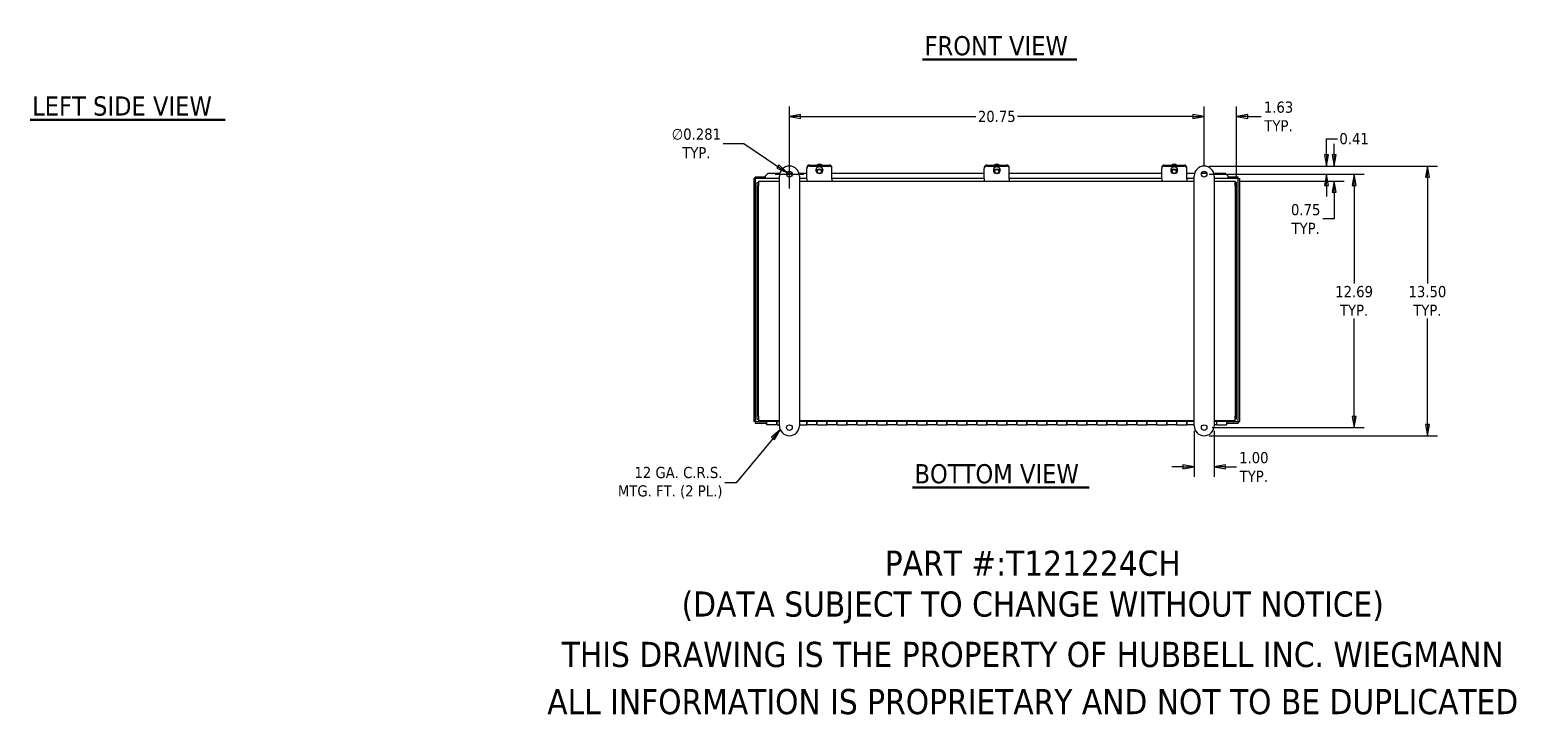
# Model space of a CAD drawing. Header units: inches. Extents: x 11 to 128, y 2 to 82.
# Tile 1 of 5: x 13 to 88, y 2 to 37. Entities that reach past the tile are written whole.
import ezdxf

# ---------------------------------------------------------------- set-up
doc = ezdxf.new("R2010")
doc.units = ezdxf.units.IN
doc.header["$LTSCALE"] = 8
doc.header["$MEASUREMENT"] = 0
doc.layers.get('0').update_dxf_attribs({"lineweight": 0})
for name, color, linetype, lineweight in [('Dimension (ANSI)', 7, 'Continuous', 5), ('Symbol (ANSI)', 7, 'Continuous', 5), ('Visible (ANSI)', 7, 'Continuous', 5)]:
    doc.layers.add(name, color=color, linetype=linetype, lineweight=lineweight)
doc.styles.add('Note Text (ANSI)', font='tahoma.ttf')
doc.styles.add('ROMANS', font='tahoma.ttf')
doc.styles.add('Text Style168', font='tahoma.ttf')
doc.dimstyles.new('Default (ANSI)', dxfattribs={"dimscale": 8, "dimtxt": 0.07, "dimasz": 0.07, "dimexe": 0.0625, "dimexo": 0.0315, "dimgap": 0.0155, "dimtad": 0, "dimtih": 1, "dimtoh": 1, "dimrnd": 1e-08, "dimzin": 0, "dimdsep": 46, "dimtxsty": 'ROMANS', "dimblk": 'Filled-1', "dimcen": 0.09, "dimdle": 0.197, "dimclrd": 256, "dimclre": 256, "dimclrt": 256, "dimadec": 0, "dimazin": 0, "dimtfac": 1.142857, "dimtofl": 0, "dimtmove": 0, "dimatfit": 3, "dimldrblk": 'Filled-1', "dimfxl": 1, "dimtolj": 1, "dimtzin": 0, "dimlwd": -1, "dimlwe": -1, "dimarcsym": 0})
doc.dimstyles.new('Default (ANSI)$7', dxfattribs={"dimscale": 8, "dimtxt": 0.07, "dimasz": 0.07, "dimexe": 0.0625, "dimexo": 0.0315, "dimgap": 0.0155, "dimtad": 0, "dimtih": 1, "dimtoh": 1, "dimrnd": 1e-08, "dimzin": 0, "dimdsep": 46, "dimtxsty": 'ROMANS', "dimblk": 'Filled-1', "dimcen": 0.09, "dimdle": 0.197, "dimclrd": 256, "dimclre": 256, "dimclrt": 256, "dimadec": 0, "dimazin": 0, "dimtfac": 1.142857, "dimtofl": 0, "dimtmove": 0, "dimatfit": 3, "dimldrblk": 'Filled-1', "dimfxl": 1, "dimtolj": 1, "dimtzin": 0, "dimlwd": -1, "dimlwe": -1, "dimarcsym": 0})

# ---------------------------------------------------------------- blocks, each defined once
blk = doc.blocks.new('Filled-1')
at = {"color": 0}
for p, q in [((0, 0), (-1, 0.18)), ((-1, 0.18), (-1, -0.18)), ((-1, 0), (0, 0)), ((-1, -0.18), (0, 0))]:
    blk.add_line(p, q, dxfattribs=at)
at = {"color": 0, "flags": 128}
blk.add_lwpolyline([(-1, -0.18), (0, 0), (-1, 0.18), (-1, -0.18)], dxfattribs=at)
at = {"color": 0}
blk.add_solid([(-1, -0.18), (0, 0), (-1, 0.18), (-1, -0.18)], dxfattribs=at)
blk = doc.blocks.new('*D18')
at = {"layer": 'Defpoints', "color": 0, "transparency": 16777216}
for p in [(50.702, 29.645), (50.935, 29.488)]:
    blk.add_point(p, dxfattribs=at)
at = {"layer": 'Dimension (ANSI)', "transparency": 16777216}
for p, q in [((47.502, 31.107), (48.538, 31.107)), ((48.538, 31.107), (50.238, 29.958)), ((50.818, 28.846), (50.818, 30.286)), ((50.098, 29.566), (51.538, 29.566))]:
    blk.add_line(p, q, dxfattribs=at)
at = {"layer": 'Dimension (ANSI)', "transparency": 16777216, "xscale": 0.5600000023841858, "yscale": 0.5600000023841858, "zscale": 0.5600000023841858, "rotation": 325.9582419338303}
blk.add_blockref('Filled-1', (50.702, 29.645), dxfattribs=at)
at = {"layer": 'Dimension (ANSI)', "transparency": 16777216, "insert": (46.163, 31.107), "char_height": 0.56, "attachment_point": 5, "style": 'ROMANS'}
blk.add_mtext('\\A1;∅0.281\\PTYP.', dxfattribs=at)
blk = doc.blocks.new('*D21')
at = {"layer": 'Defpoints', "color": 0, "transparency": 16777216}
for p in [(71.568, 32.456), (71.568, 29.707), (73.193, 29.149)]:
    blk.add_point(p, dxfattribs=at)
at = {"layer": 'Dimension (ANSI)', "transparency": 16777216}
for p, q in [((71.008, 32.456), (70.448, 32.456)), ((71.568, 29.959), (71.568, 32.956)), ((73.193, 29.401), (73.193, 32.956)), ((73.753, 32.456), (74.425, 32.456))]:
    blk.add_line(p, q, dxfattribs=at)
at = {"layer": 'Dimension (ANSI)', "transparency": 16777216, "xscale": 0.5600000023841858, "yscale": 0.5600000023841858, "zscale": 0.5600000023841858}
blk.add_blockref('Filled-1', (71.568, 32.456), dxfattribs=at)
at = {"layer": 'Dimension (ANSI)', "transparency": 16777216, "xscale": 0.5600000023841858, "yscale": 0.5600000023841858, "zscale": 0.5600000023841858, "rotation": 180}
blk.add_blockref('Filled-1', (73.193, 32.456), dxfattribs=at)
at = {"layer": 'Dimension (ANSI)', "transparency": 16777216, "insert": (75.289, 32.456), "char_height": 0.56, "attachment_point": 5, "style": 'ROMANS'}
blk.add_mtext('\\A1;1.63\\PTYP.', dxfattribs=at)
blk = doc.blocks.new('*D22')
at = {"layer": 'Defpoints', "color": 0, "transparency": 16777216}
for p in [(50.818, 32.456), (50.818, 29.566), (71.568, 29.973)]:
    blk.add_point(p, dxfattribs=at)
at = {"layer": 'Dimension (ANSI)', "transparency": 16777216}
for p, q in [((50.818, 29.818), (50.818, 32.956)), ((51.378, 32.456), (60.152, 32.456)), ((71.008, 32.456), (62.234, 32.456)), ((71.568, 30.225), (71.568, 32.956))]:
    blk.add_line(p, q, dxfattribs=at)
at = {"layer": 'Dimension (ANSI)', "transparency": 16777216, "xscale": 0.5600000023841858, "yscale": 0.5600000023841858, "zscale": 0.5600000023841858, "rotation": 180}
blk.add_blockref('Filled-1', (50.818, 32.456), dxfattribs=at)
at = {"layer": 'Dimension (ANSI)', "transparency": 16777216, "xscale": 0.5600000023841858, "yscale": 0.5600000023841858, "zscale": 0.5600000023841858}
blk.add_blockref('Filled-1', (71.568, 32.456), dxfattribs=at)
at = {"layer": 'Dimension (ANSI)', "transparency": 16777216, "insert": (61.193, 32.456), "char_height": 0.56, "attachment_point": 5, "style": 'ROMANS'}
blk.add_mtext('\\A1;20.75', dxfattribs=at)
blk = doc.blocks.new('*D23')
at = {"layer": 'Defpoints', "color": 0, "transparency": 16777216}
for p in [(71.568, 29.973), (71.568, 16.472), (82.737, 16.472)]:
    blk.add_point(p, dxfattribs=at)
at = {"layer": 'Dimension (ANSI)', "transparency": 16777216}
for p, q in [((71.82, 29.973), (83.237, 29.973)), ((82.737, 29.413), (82.737, 24.099)), ((82.737, 17.032), (82.737, 22.346)), ((71.82, 16.472), (83.237, 16.472))]:
    blk.add_line(p, q, dxfattribs=at)
at = {"layer": 'Dimension (ANSI)', "transparency": 16777216, "xscale": 0.5600000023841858, "yscale": 0.5600000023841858, "zscale": 0.5600000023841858}
for p, rotation in [((82.737, 29.973), 90), ((82.737, 16.472), 270)]:
    blk.add_blockref('Filled-1', p, dxfattribs=dict(at, rotation=rotation))
at = {"layer": 'Dimension (ANSI)', "transparency": 16777216, "insert": (82.737, 23.223), "char_height": 0.56, "attachment_point": 5, "style": 'ROMANS'}
blk.add_mtext('\\A1;13.50\\PTYP.', dxfattribs=at)
blk = doc.blocks.new('*D24')
at = {"layer": 'Defpoints', "color": 0, "transparency": 16777216}
for p in [(71.709, 29.566), (71.709, 16.879), (79.069, 16.879)]:
    blk.add_point(p, dxfattribs=at)
at = {"layer": 'Dimension (ANSI)', "transparency": 16777216}
for p, q in [((71.961, 29.566), (79.569, 29.566)), ((79.069, 29.006), (79.069, 24.099)), ((79.069, 17.439), (79.069, 22.346)), ((71.961, 16.879), (79.569, 16.879))]:
    blk.add_line(p, q, dxfattribs=at)
at = {"layer": 'Dimension (ANSI)', "transparency": 16777216, "xscale": 0.5600000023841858, "yscale": 0.5600000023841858, "zscale": 0.5600000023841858}
for p, rotation in [((79.069, 29.566), 90), ((79.069, 16.879), 270)]:
    blk.add_blockref('Filled-1', p, dxfattribs=dict(at, rotation=rotation))
at = {"layer": 'Dimension (ANSI)', "transparency": 16777216, "insert": (79.069, 23.223), "char_height": 0.56, "attachment_point": 5, "style": 'ROMANS'}
blk.add_mtext('\\A1;12.69\\PTYP.', dxfattribs=at)
blk = doc.blocks.new('*D25')
at = {"layer": 'Defpoints', "color": 0, "transparency": 16777216}
for p in [(71.068, 16.972), (72.068, 16.972), (72.068, 14.91)]:
    blk.add_point(p, dxfattribs=at)
at = {"layer": 'Dimension (ANSI)', "transparency": 16777216}
for p, q in [((71.068, 16.72), (71.068, 14.41)), ((72.068, 16.72), (72.068, 14.41)), ((70.508, 14.91), (69.948, 14.91)), ((72.628, 14.91), (73.188, 14.91))]:
    blk.add_line(p, q, dxfattribs=at)
at = {"layer": 'Dimension (ANSI)', "transparency": 16777216, "xscale": 0.5600000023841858, "yscale": 0.5600000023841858, "zscale": 0.5600000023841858}
blk.add_blockref('Filled-1', (71.068, 14.91), dxfattribs=at)
at = {"layer": 'Dimension (ANSI)', "transparency": 16777216, "xscale": 0.5600000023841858, "yscale": 0.5600000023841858, "zscale": 0.5600000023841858, "rotation": 180}
blk.add_blockref('Filled-1', (72.068, 14.91), dxfattribs=at)
at = {"layer": 'Dimension (ANSI)', "transparency": 16777216, "insert": (74.052, 14.91), "char_height": 0.56, "attachment_point": 5, "style": 'ROMANS'}
blk.add_mtext('\\A1;1.00\\PTYP.', dxfattribs=at)
blk = doc.blocks.new('*D26')
at = {"layer": 'Defpoints', "color": 0, "transparency": 16777216}
for p in [(71.568, 29.973), (73.119, 29.223), (78.07, 29.223)]:
    blk.add_point(p, dxfattribs=at)
at = {"layer": 'Dimension (ANSI)', "transparency": 16777216}
for p, q in [((78.07, 30.533), (78.07, 31.093)), ((71.82, 29.973), (78.57, 29.973)), ((73.371, 29.223), (78.57, 29.223)), ((78.07, 28.663), (78.07, 27.325)), ((78.07, 27.325), (77.51, 27.325))]:
    blk.add_line(p, q, dxfattribs=at)
at = {"layer": 'Dimension (ANSI)', "transparency": 16777216, "xscale": 0.5600000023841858, "yscale": 0.5600000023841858, "zscale": 0.5600000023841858}
for p, rotation in [((78.07, 29.973), 270), ((78.07, 29.223), 90)]:
    blk.add_blockref('Filled-1', p, dxfattribs=dict(at, rotation=rotation))
at = {"layer": 'Dimension (ANSI)', "transparency": 16777216, "insert": (76.647, 27.325), "char_height": 0.56, "attachment_point": 5, "style": 'ROMANS'}
blk.add_mtext('\\A1;0.75\\PTYP.', dxfattribs=at)
blk = doc.blocks.new('*D27')
at = {"layer": 'Defpoints', "color": 0, "transparency": 16777216}
for p in [(71.568, 29.973), (71.568, 29.566), (77.684, 29.566)]:
    blk.add_point(p, dxfattribs=at)
at = {"layer": 'Dimension (ANSI)', "transparency": 16777216}
for p, q in [((77.684, 30.533), (77.684, 31.342)), ((77.684, 31.342), (78.244, 31.342)), ((71.82, 29.973), (78.184, 29.973)), ((71.82, 29.566), (78.184, 29.566)), ((77.684, 29.006), (77.684, 28.446))]:
    blk.add_line(p, q, dxfattribs=at)
at = {"layer": 'Dimension (ANSI)', "transparency": 16777216, "xscale": 0.5600000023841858, "yscale": 0.5600000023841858, "zscale": 0.5600000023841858}
for p, rotation in [((77.684, 29.973), 270), ((77.684, 29.566), 90)]:
    blk.add_blockref('Filled-1', p, dxfattribs=dict(at, rotation=rotation))
at = {"layer": 'Dimension (ANSI)', "transparency": 16777216, "insert": (79.069, 31.342), "char_height": 0.56, "attachment_point": 5, "style": 'ROMANS'}
blk.add_mtext('\\A1;0.41', dxfattribs=at)

msp = doc.modelspace()

# ---------------------------------------------------------------- linework, layer by layer
at = {"layer": 'Symbol (ANSI)', "lineweight": 30}
for p, q in [((57.4806, 35.3066), (65.1987, 35.3066)), ((12.8322, 32.2848), (22.5886, 32.2848)), ((56.9772, 13.8753), (65.8071, 13.8753))]:
    msp.add_line(p, q, dxfattribs=at)
at = {"layer": 'Visible (ANSI)'}
for p, q in [((49.6114, 29.4192), (49.1116, 29.4192)), ((49.1116, 29.3452), (49.1116, 29.4192)), ((49.6114, 29.3452), (49.6114, 29.4192)), ((49.6114, 29.4192), (49.6116, 29.4192)), ((49.6116, 29.4742), (49.7616, 29.622)), ((49.6116, 29.4688), (49.6116, 29.4742)), ((49.6116, 29.4688), (49.6116, 29.3452)), ((49.7616, 29.622), (50.341, 29.622)), ((50.3181, 16.9725), (50.3181, 29.4726)), ((50.689, 29.622), (50.9472, 29.622)), ((51.2953, 29.622), (51.6931, 29.622)), ((51.3181, 29.4726), (51.3181, 16.9725)), ((51.6931, 29.9135), (51.6931, 29.8818)), ((51.6931, 29.8818), (51.6931, 29.872)), ((51.6931, 29.872), (51.6931, 29.8538)), ((51.6931, 29.3267), (51.6931, 29.8538)), ((51.8181, 30.0268), (52.8181, 30.0268)), ((51.8181, 29.9951), (52.8181, 29.9951)), ((51.8181, 29.9951), (52.8181, 29.9951)), ((51.8181, 29.9769), (52.8181, 29.9769)), ((52.1461, 29.777), (52.1461, 29.766)), ((52.1931, 29.766), (52.1931, 29.7073)), ((52.4431, 29.766), (52.4431, 29.7073)), ((52.4901, 29.777), (52.4901, 29.766)), ((52.9431, 29.8818), (52.9431, 29.9135)), ((52.9431, 29.872), (52.9431, 29.8818)), ((52.9431, 29.8538), (52.9431, 29.872)), ((52.9431, 29.3267), (52.9431, 29.8538)), ((52.9431, 29.622), (60.5681, 29.622)), ((60.5681, 29.9135), (60.5681, 29.8818)), ((60.5681, 29.8818), (60.5681, 29.872)), ((60.5681, 29.872), (60.5681, 29.8538)), ((60.5681, 29.3267), (60.5681, 29.8538)), ((60.6931, 30.0268), (61.6931, 30.0268)), ((60.6931, 29.9951), (61.6931, 29.9951)), ((60.6931, 29.9951), (61.6931, 29.9951)), ((60.6931, 29.9769), (61.6931, 29.9769)), ((61.0211, 29.777), (61.0211, 29.766)), ((61.0681, 29.766), (61.0681, 29.7073)), ((61.3181, 29.766), (61.3181, 29.7073)), ((61.3651, 29.777), (61.3651, 29.766)), ((61.8181, 29.8818), (61.8181, 29.9135)), ((61.8181, 29.872), (61.8181, 29.8818)), ((61.8181, 29.8538), (61.8181, 29.872)), ((61.8181, 29.3267), (61.8181, 29.8538)), ((61.8181, 29.622), (69.4431, 29.622)), ((69.4431, 29.9135), (69.4431, 29.8818)), ((69.4431, 29.8818), (69.4431, 29.872)), ((69.4431, 29.872), (69.4431, 29.8538)), ((69.4431, 29.3267), (69.4431, 29.8538)), ((69.5681, 30.0268), (70.5681, 30.0268)), ((69.5681, 29.9951), (70.5681, 29.9951)), ((69.5681, 29.9951), (70.5681, 29.9951)), ((69.5681, 29.9769), (70.5681, 29.9769)), ((69.8961, 29.777), (69.8961, 29.766)), ((69.9431, 29.766), (69.9431, 29.7073)), ((70.1931, 29.766), (70.1931, 29.7073)), ((70.2401, 29.777), (70.2401, 29.766)), ((70.6931, 29.8818), (70.6931, 29.9135)), ((70.6931, 29.872), (70.6931, 29.8818)), ((70.6931, 29.8538), (70.6931, 29.872)), ((70.6931, 29.3267), (70.6931, 29.8538)), ((70.6931, 29.622), (71.091, 29.622)), ((71.0681, 16.9725), (71.0681, 29.4726)), ((71.439, 29.622), (71.6972, 29.622)), ((72.0453, 29.622), (72.6247, 29.622)), ((72.0681, 29.4726), (72.0681, 16.9725)), ((72.6247, 29.622), (72.7747, 29.4742)), ((72.7747, 29.4742), (72.7747, 29.4688)), ((72.7747, 29.3452), (72.7747, 29.4688)), ((72.7747, 29.4192), (72.7749, 29.4192)), ((72.7749, 29.4192), (72.7749, 29.3452)), ((73.2747, 29.4192), (72.7749, 29.4192)), ((73.2747, 29.3452), (73.2747, 29.4192)), ((49.0369, 29.3445), (49.0369, 17.1814)), ((49.1109, 29.3445), (49.0369, 29.3445)), ((49.1109, 29.3445), (49.1109, 17.1814)), ((49.6114, 29.3452), (49.1116, 29.3452)), ((49.1931, 29.1485), (49.1931, 17.2965)), ((49.1931, 29.1485), (49.2671, 29.1485)), ((49.2671, 29.2225), (50.3181, 29.2225)), ((49.2671, 29.2225), (49.2671, 28.9923)), ((49.2671, 17.4528), (49.2671, 28.9923)), ((49.6116, 29.3452), (49.6114, 29.3452)), ((50.3181, 29.3452), (49.6116, 29.3452)), ((51.6931, 29.3452), (51.3181, 29.3452)), ((51.3181, 29.2225), (71.0681, 29.2225)), ((51.6931, 29.3267), (51.6931, 29.2225)), ((60.5681, 29.3452), (52.9431, 29.3452)), ((52.9431, 29.3267), (52.9431, 29.2225)), ((60.5681, 29.3267), (60.5681, 29.2225)), ((69.4431, 29.3452), (61.8181, 29.3452)), ((61.8181, 29.3267), (61.8181, 29.2225)), ((69.4431, 29.3267), (69.4431, 29.2225)), ((71.0681, 29.3452), (70.6931, 29.3452)), ((70.6931, 29.3267), (70.6931, 29.2225)), ((72.7747, 29.3452), (72.0681, 29.3452)), ((72.0681, 29.2225), (73.1191, 29.2225)), ((72.7749, 29.3452), (72.7747, 29.3452)), ((73.2747, 29.3452), (72.7749, 29.3452)), ((73.1191, 28.9923), (73.1191, 29.2225)), ((73.1931, 29.1485), (73.1191, 29.1485)), ((73.1191, 28.9923), (73.1191, 17.4528)), ((73.1931, 17.2965), (73.1931, 29.1485)), ((73.2754, 17.1814), (73.2754, 29.3445)), ((73.2754, 29.3445), (73.3494, 29.3445)), ((73.3494, 17.1814), (73.3494, 29.3445)), ((49.2671, 17.4528), (49.2671, 17.2225)), ((73.1191, 17.2225), (73.1191, 17.4528)), ((49.1109, 17.1814), (49.0369, 17.1814)), ((49.1116, 17.1807), (49.6931, 17.1807)), ((49.1116, 17.1807), (49.1116, 17.1067)), ((49.1116, 17.1067), (49.6931, 17.1067)), ((49.1931, 17.2965), (49.2671, 17.2965)), ((50.3181, 17.2225), (49.2671, 17.2225)), ((49.6931, 17.1807), (49.6931, 17.2225)), ((50.3181, 17.1807), (49.6931, 17.1807)), ((49.6931, 17.0225), (49.6931, 17.1807)), ((50.1781, 17.0225), (49.6931, 17.0225)), ((50.1781, 17.1807), (50.1781, 17.0225)), ((50.1781, 17.1725), (50.2081, 17.1725)), ((50.1781, 17.0725), (50.2081, 17.0725)), ((50.2081, 17.0225), (50.2081, 17.1807)), ((50.2081, 17.0225), (50.3181, 17.0225)), ((71.0681, 17.2225), (51.3181, 17.2225)), ((71.0681, 17.1807), (51.3181, 17.1807)), ((51.3181, 17.0225), (51.6931, 17.0225)), ((51.6931, 17.1807), (51.6931, 17.0225)), ((51.6931, 17.0225), (51.6931, 17.1807)), ((52.1781, 17.0225), (51.6931, 17.0225)), ((52.1781, 17.1807), (52.1781, 17.0225)), ((52.1781, 17.1725), (52.2081, 17.1725)), ((52.1781, 17.0725), (52.2081, 17.0725)), ((52.2081, 17.0225), (52.2081, 17.1807)), ((52.2081, 17.0225), (52.6931, 17.0225)), ((52.6931, 17.1807), (52.6931, 17.0225)), ((52.6931, 17.0225), (52.6931, 17.1807)), ((53.1781, 17.0225), (52.6931, 17.0225)), ((53.1781, 17.1807), (53.1781, 17.0225)), ((53.1781, 17.1725), (53.2081, 17.1725)), ((53.1781, 17.0725), (53.2081, 17.0725)), ((53.2081, 17.0225), (53.2081, 17.1807)), ((53.2081, 17.0225), (53.6931, 17.0225)), ((53.6931, 17.1807), (53.6931, 17.0225)), ((53.6931, 17.0225), (53.6931, 17.1807)), ((54.1781, 17.0225), (53.6931, 17.0225)), ((54.1781, 17.1807), (54.1781, 17.0225)), ((54.1781, 17.1725), (54.2081, 17.1725)), ((54.1781, 17.0725), (54.2081, 17.0725)), ((54.2081, 17.0225), (54.2081, 17.1807)), ((54.2081, 17.0225), (54.6931, 17.0225)), ((54.6931, 17.1807), (54.6931, 17.0225)), ((54.6931, 17.0225), (54.6931, 17.1807)), ((55.1781, 17.0225), (54.6931, 17.0225)), ((55.1781, 17.1807), (55.1781, 17.0225)), ((55.1781, 17.1725), (55.2081, 17.1725)), ((55.1781, 17.0725), (55.2081, 17.0725)), ((55.2081, 17.0225), (55.2081, 17.1807)), ((55.2081, 17.0225), (55.6931, 17.0225)), ((55.6931, 17.1807), (55.6931, 17.0225)), ((55.6931, 17.0225), (55.6931, 17.1807)), ((56.1781, 17.0225), (55.6931, 17.0225)), ((56.1781, 17.1807), (56.1781, 17.0225)), ((56.1781, 17.1725), (56.2081, 17.1725)), ((56.1781, 17.0725), (56.2081, 17.0725)), ((56.2081, 17.0225), (56.2081, 17.1807)), ((56.2081, 17.0225), (56.6931, 17.0225)), ((56.6931, 17.1807), (56.6931, 17.0225)), ((56.6931, 17.0225), (56.6931, 17.1807)), ((57.1781, 17.0225), (56.6931, 17.0225)), ((57.1781, 17.1807), (57.1781, 17.0225)), ((57.1781, 17.1725), (57.2081, 17.1725)), ((57.1781, 17.0725), (57.2081, 17.0725)), ((57.2081, 17.0225), (57.2081, 17.1807)), ((57.2081, 17.0225), (57.6931, 17.0225)), ((57.6931, 17.1807), (57.6931, 17.0225)), ((57.6931, 17.0225), (57.6931, 17.1807)), ((58.1781, 17.0225), (57.6931, 17.0225)), ((58.1781, 17.1807), (58.1781, 17.0225)), ((58.1781, 17.1725), (58.2081, 17.1725)), ((58.1781, 17.0725), (58.2081, 17.0725)), ((58.2081, 17.0225), (58.2081, 17.1807)), ((58.2081, 17.0225), (58.6931, 17.0225)), ((58.6931, 17.1807), (58.6931, 17.0225)), ((58.6931, 17.0225), (58.6931, 17.1807)), ((59.1781, 17.0225), (58.6931, 17.0225)), ((59.1781, 17.1807), (59.1781, 17.0225)), ((59.1781, 17.1725), (59.2081, 17.1725)), ((59.1781, 17.0725), (59.2081, 17.0725)), ((59.2081, 17.0225), (59.2081, 17.1807)), ((59.2081, 17.0225), (59.6931, 17.0225)), ((59.6931, 17.1807), (59.6931, 17.0225)), ((59.6931, 17.0225), (59.6931, 17.1807)), ((60.1781, 17.0225), (59.6931, 17.0225)), ((60.1781, 17.1807), (60.1781, 17.0225)), ((60.1781, 17.1725), (60.2081, 17.1725)), ((60.1781, 17.0725), (60.2081, 17.0725)), ((60.2081, 17.0225), (60.2081, 17.1807)), ((60.2081, 17.0225), (60.6931, 17.0225)), ((60.6931, 17.1807), (60.6931, 17.0225)), ((60.6931, 17.0225), (60.6931, 17.1807)), ((61.1781, 17.0225), (60.6931, 17.0225)), ((61.1781, 17.1807), (61.1781, 17.0225)), ((61.1781, 17.1725), (61.2081, 17.1725)), ((61.1781, 17.0725), (61.2081, 17.0725)), ((61.2081, 17.0225), (61.2081, 17.1807)), ((61.2081, 17.0225), (61.6931, 17.0225)), ((61.6931, 17.1807), (61.6931, 17.0225)), ((61.6931, 17.0225), (61.6931, 17.1807)), ((62.1781, 17.0225), (61.6931, 17.0225)), ((62.1781, 17.1807), (62.1781, 17.0225)), ((62.1781, 17.1725), (62.2081, 17.1725)), ((62.1781, 17.0725), (62.2081, 17.0725)), ((62.2081, 17.0225), (62.2081, 17.1807)), ((62.2081, 17.0225), (62.6931, 17.0225)), ((62.6931, 17.1807), (62.6931, 17.0225)), ((62.6931, 17.0225), (62.6931, 17.1807)), ((63.1781, 17.0225), (62.6931, 17.0225)), ((63.1781, 17.1807), (63.1781, 17.0225)), ((63.1781, 17.1725), (63.2081, 17.1725)), ((63.1781, 17.0725), (63.2081, 17.0725)), ((63.2081, 17.0225), (63.2081, 17.1807)), ((63.2081, 17.0225), (63.6931, 17.0225)), ((63.6931, 17.1807), (63.6931, 17.0225)), ((63.6931, 17.0225), (63.6931, 17.1807)), ((64.1781, 17.0225), (63.6931, 17.0225)), ((64.1781, 17.1807), (64.1781, 17.0225)), ((64.1781, 17.1725), (64.2081, 17.1725)), ((64.1781, 17.0725), (64.2081, 17.0725)), ((64.2081, 17.0225), (64.2081, 17.1807)), ((64.2081, 17.0225), (64.6931, 17.0225)), ((64.6931, 17.1807), (64.6931, 17.0225)), ((64.6931, 17.0225), (64.6931, 17.1807)), ((65.1781, 17.0225), (64.6931, 17.0225)), ((65.1781, 17.1807), (65.1781, 17.0225)), ((65.1781, 17.1725), (65.2081, 17.1725)), ((65.1781, 17.0725), (65.2081, 17.0725)), ((65.2081, 17.0225), (65.2081, 17.1807)), ((65.2081, 17.0225), (65.6931, 17.0225)), ((65.6931, 17.1807), (65.6931, 17.0225)), ((65.6931, 17.0225), (65.6931, 17.1807)), ((66.1781, 17.0225), (65.6931, 17.0225)), ((66.1781, 17.1807), (66.1781, 17.0225)), ((66.1781, 17.1725), (66.2081, 17.1725)), ((66.1781, 17.0725), (66.2081, 17.0725)), ((66.2081, 17.0225), (66.2081, 17.1807)), ((66.2081, 17.0225), (66.6931, 17.0225)), ((66.6931, 17.1807), (66.6931, 17.0225)), ((66.6931, 17.0225), (66.6931, 17.1807)), ((67.1781, 17.0225), (66.6931, 17.0225)), ((67.1781, 17.1807), (67.1781, 17.0225)), ((67.1781, 17.1725), (67.2081, 17.1725)), ((67.1781, 17.0725), (67.2081, 17.0725)), ((67.2081, 17.0225), (67.2081, 17.1807)), ((67.2081, 17.0225), (67.6931, 17.0225)), ((67.6931, 17.1807), (67.6931, 17.0225)), ((67.6931, 17.0225), (67.6931, 17.1807)), ((68.1781, 17.0225), (67.6931, 17.0225)), ((68.1781, 17.1807), (68.1781, 17.0225)), ((68.1781, 17.1725), (68.2081, 17.1725)), ((68.1781, 17.0725), (68.2081, 17.0725)), ((68.2081, 17.0225), (68.2081, 17.1807)), ((68.2081, 17.0225), (68.6931, 17.0225)), ((68.6931, 17.1807), (68.6931, 17.0225)), ((68.6931, 17.0225), (68.6931, 17.1807)), ((69.1781, 17.0225), (68.6931, 17.0225)), ((69.1781, 17.1807), (69.1781, 17.0225)), ((69.1781, 17.1725), (69.2081, 17.1725)), ((69.1781, 17.0725), (69.2081, 17.0725)), ((69.2081, 17.0225), (69.2081, 17.1807)), ((69.2081, 17.0225), (69.6931, 17.0225)), ((69.6931, 17.1807), (69.6931, 17.0225)), ((69.6931, 17.0225), (69.6931, 17.1807)), ((70.1781, 17.0225), (69.6931, 17.0225)), ((70.1781, 17.1807), (70.1781, 17.0225)), ((70.1781, 17.1725), (70.2081, 17.1725)), ((70.1781, 17.0725), (70.2081, 17.0725)), ((70.2081, 17.0225), (70.2081, 17.1807)), ((70.2081, 17.0225), (70.6931, 17.0225)), ((70.6931, 17.1807), (70.6931, 17.0225)), ((70.6931, 17.0225), (70.6931, 17.1807)), ((71.0681, 17.0225), (70.6931, 17.0225)), ((73.1191, 17.2225), (72.0681, 17.2225)), ((72.6931, 17.1807), (72.0681, 17.1807)), ((72.1781, 17.0225), (72.0681, 17.0225)), ((72.1781, 17.1807), (72.1781, 17.0225)), ((72.1781, 17.1725), (72.2081, 17.1725)), ((72.1781, 17.0725), (72.2081, 17.0725)), ((72.2081, 17.0225), (72.2081, 17.1807)), ((72.2081, 17.0225), (72.6931, 17.0225)), ((72.6931, 17.2225), (72.6931, 17.1807)), ((72.6931, 17.1807), (73.2747, 17.1807)), ((72.6931, 17.1807), (72.6931, 17.0225)), ((72.6931, 17.1067), (73.2747, 17.1067)), ((73.1931, 17.2965), (73.1191, 17.2965)), ((73.2747, 17.1807), (73.2747, 17.1067)), ((73.2754, 17.1814), (73.3494, 17.1814))]:
    msp.add_line(p, q, dxfattribs=at)
for centre in [(50.8181, 29.5663), (71.5681, 29.5663), (50.8181, 16.8788), (71.5681, 16.8788)]:
    msp.add_circle(centre, 0.1406, dxfattribs=at)
for centre, start, end in [((50.8181, 29.4726), 0, 180), ((71.5681, 29.4726), 0, 180), ((50.8181, 16.9725), 180, 0), ((71.5681, 16.9725), 180, 0)]:
    msp.add_arc(centre, 0.5, start, end, dxfattribs=at)
for centre, major_axis, ratio, start_param, end_param in [((51.8181, 29.9135), (-0.125, 0), 0.9063078, 4.712389, 6.2831853), ((51.8181, 29.872), (-0.125, 0), 0.9848078, 4.712389, 6.2831853), ((51.8181, 29.8818), (-0.125, 0), 0.9063078, 4.712389, 6.2831853), ((51.8181, 29.8538), (-0.125, 0), 0.9848078, 4.712389, 6.2831853), ((52.3181, 29.766), (-0.172, 0), 0.9848078, 2.1184656, 7.3063124), ((52.3181, 29.777), (-0.172, 0), 0.9848078, 3.1415927, 6.2831853), ((52.3181, 29.8657), (-0.2048, 0), 0.9848078, 4.066736, 5.3580419), ((52.3181, 29.8332), (-0.2048, 0), 0.9848078, 4.4291726, 4.9956053), ((52.8181, 29.9135), (0.125, 0), 0.9063078, 0, 1.5707963), ((52.8181, 29.872), (0.125, 0), 0.9848078, 0, 1.5707963), ((52.8181, 29.8818), (0.125, 0), 0.9063078, 0, 1.5707963), ((52.8181, 29.8538), (0.125, 0), 0.9848078, 0, 1.5707963), ((60.6931, 29.9135), (-0.125, 0), 0.9063078, 4.712389, 6.2831853), ((60.6931, 29.872), (-0.125, 0), 0.9848078, 4.712389, 6.2831853), ((60.6931, 29.8818), (-0.125, 0), 0.9063078, 4.712389, 6.2831853), ((60.6931, 29.8538), (-0.125, 0), 0.9848078, 4.712389, 6.2831853), ((61.1931, 29.766), (-0.172, 0), 0.9848078, 2.1184656, 7.3063124), ((61.1931, 29.777), (-0.172, 0), 0.9848078, 3.1415927, 6.2831853), ((61.1931, 29.8657), (-0.2048, 0), 0.9848078, 4.066736, 5.3580419), ((61.1931, 29.8332), (-0.2048, 0), 0.9848078, 4.4291726, 4.9956053), ((61.6931, 29.9135), (0.125, 0), 0.9063078, 0, 1.5707963), ((61.6931, 29.872), (0.125, 0), 0.9848078, 0, 1.5707963), ((61.6931, 29.8818), (0.125, 0), 0.9063078, 0, 1.5707963), ((61.6931, 29.8538), (0.125, 0), 0.9848078, 0, 1.5707963), ((69.5681, 29.9135), (-0.125, 0), 0.9063078, 4.712389, 6.2831853), ((69.5681, 29.872), (-0.125, 0), 0.9848078, 4.712389, 6.2831853), ((69.5681, 29.8818), (-0.125, 0), 0.9063078, 4.712389, 6.2831853), ((69.5681, 29.8538), (-0.125, 0), 0.9848078, 4.712389, 6.2831853), ((70.0681, 29.766), (-0.172, 0), 0.9848078, 2.1184656, 7.3063124), ((70.0681, 29.777), (-0.172, 0), 0.9848078, 3.1415927, 6.2831853), ((70.0681, 29.8657), (-0.2048, 0), 0.9848078, 4.066736, 5.3580419), ((70.0681, 29.8332), (-0.2048, 0), 0.9848078, 4.4291726, 4.9956053), ((70.5681, 29.9135), (0.125, 0), 0.9063078, 0, 1.5707963), ((70.5681, 29.872), (0.125, 0), 0.9848078, 0, 1.5707963), ((70.5681, 29.8818), (0.125, 0), 0.9063078, 0, 1.5707963), ((70.5681, 29.8538), (0.125, 0), 0.9848078, 0, 1.5707963)]:
    msp.add_ellipse(centre, major_axis=major_axis, ratio=ratio, start_param=start_param, end_param=end_param, dxfattribs=at)
for centre, major_axis in [((52.3181, 29.7073), (-0.125, 0)), ((52.3181, 29.7029), (0.1, 0)), ((61.1931, 29.7073), (-0.125, 0)), ((61.1931, 29.7029), (0.1, 0)), ((70.0681, 29.7073), (-0.125, 0)), ((70.0681, 29.7029), (0.1, 0))]:
    msp.add_ellipse(centre, major_axis=major_axis, ratio=0.9848078, dxfattribs=at)
for points in [[(49.1421, 29.314), (49.1267, 29.3236), (49.1123, 29.3332), (49.111, 29.3428), (49.1109, 29.3434), (49.1109, 29.344), (49.1109, 29.3445)], [(49.1421, 29.314), (49.1325, 29.3294), (49.1229, 29.3438), (49.1133, 29.3451), (49.1127, 29.3452), (49.1121, 29.3452), (49.1116, 29.3452)], [(73.2441, 29.314), (73.2537, 29.3294), (73.2633, 29.3438), (73.273, 29.3451), (73.2735, 29.3452), (73.2741, 29.3452), (73.2747, 29.3452)], [(73.2441, 29.314), (73.2596, 29.3236), (73.2739, 29.3332), (73.2752, 29.3428), (73.2753, 29.3434), (73.2754, 29.344), (73.2754, 29.3445)], [(49.1421, 17.212), (49.1267, 17.2024), (49.1123, 17.1928), (49.111, 17.1831), (49.1109, 17.1826), (49.1109, 17.182), (49.1109, 17.1814)], [(49.1421, 17.212), (49.1325, 17.1965), (49.1229, 17.1822), (49.1133, 17.1809), (49.1127, 17.1808), (49.1121, 17.1807), (49.1116, 17.1807)], [(73.2441, 17.212), (73.2596, 17.2024), (73.2739, 17.1928), (73.2752, 17.1831), (73.2753, 17.1826), (73.2754, 17.182), (73.2754, 17.1814)], [(73.2441, 17.212), (73.2537, 17.1965), (73.2633, 17.1822), (73.273, 17.1809), (73.2735, 17.1808), (73.2741, 17.1807), (73.2747, 17.1807)]]:
    msp.add_open_spline(points, degree=3, knots=[0, 0, 0, 0, 1.4834748, 1.4834748, 1.4834748, 1.5707963, 1.5707963, 1.5707963, 1.5707963], dxfattribs=at)

# ---------------------------------------------------------------- texts
at = {"layer": 'Symbol (ANSI)', "char_height": 0.96, "attachment_point": 7, "style": 'Text Style168'}
for s, insert in [('FRONT VIEW', (57.5766, 35.5024)), ('LEFT SIDE VIEW', (12.9282, 32.4837)), ('BOTTOM VIEW', (57.0732, 14.0711))]:
    msp.add_mtext(s, dxfattribs=dict(at, insert=insert))
at = {"layer": 'Symbol (ANSI)', "insert": (47.4684, 14.1207), "char_height": 0.56, "width": 5.648103, "attachment_point": 6, "line_spacing_factor": 0.987884, "style": 'ROMANS'}
msp.add_mtext('{\\fTahoma|b0|i0;12 GA. C.R.S.\\P\\fTahoma|b0|i0;MTG. FT. (2 PL.)}', dxfattribs=at)
at = {"layer": 'Symbol (ANSI)', "char_height": 1.259843, "attachment_point": 5, "style": 'Note Text (ANSI)'}
for s, insert, width in [('{\\A1;\\fTahoma|b0|i0;\\H1.2598;PART #:T121224CH}', (62.9921, 10.0787), 15.390702), ('{\\A1;\\fTahoma|b0|i0;\\H1.2598;(DATA SUBJECT TO CHANGE WITHOUT NOTICE)}', (62.9921, 7.874), 37.75648), ('{\\A1;\\fTahoma|b0|i0;\\H1.2598;THIS DRAWING IS THE PROPERTY OF HUBBELL INC. WIEGMANN}', (62.9921, 5.5118), 50.533571), ('{\\A1;\\fTahoma|b0|i0;\\H1.2598;ALL INFORMATION IS PROPRIETARY AND NOT TO BE DUPLICATED}', (62.9921, 3.1496), 52.166057)]:
    msp.add_mtext(s, dxfattribs=dict(at, insert=insert, width=width))

# ---------------------------------------------------------------- dimensions: what is measured, and where the dimension line sits
at = {"layer": 'Dimension (ANSI)'}
for base, p1, p2, angle, override, picture, middle in [((71.5681118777, 32.4564622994), (73.1931118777, 29.1485362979), (71.5681118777, 29.7069112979), 180, {"dimgap": 0.0155, "dimtih": 0, "dimtoh": 0, "dimdec": 2, "dimtol": 0, "dimlim": 0, "dimtp": 0, "dimtm": 0, "dimtdec": 2, "dimatfit": 1}, '*D21', (75.288790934, 32.4564622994)), ((78.0703, 29.2225), (71.5681, 29.9726), (73.1191, 29.2225), 270, {"dimgap": 0.0155, "dimdec": 2, "dimtol": 0, "dimlim": 0, "dimtp": 0, "dimtm": 0, "dimtdec": 2, "dimatfit": 1}, '*D26', (76.6466, 27.325)), ((82.7368, 16.4725), (71.5681, 29.9726), (71.5681, 16.4725), 90, {"dimgap": 0.0155, "dimdec": 2, "dimtol": 0, "dimlim": 0, "dimtp": 0, "dimtm": 0, "dimtdec": 2, "dimatfit": 1}, '*D23', (82.7368, 23.2225)), ((79.0686, 16.8788), (71.7087, 29.5663), (71.7087, 16.8788), 90, {"dimgap": 0.0155, "dimdec": 2, "dimtol": 0, "dimlim": 0, "dimtp": 0, "dimtm": 0, "dimtdec": 2, "dimatfit": 1}, '*D24', (79.0686, 23.2225))]:
    dim = msp.add_linear_dim(base=base, p1=p1, p2=p2, angle=angle, text='<>\\PTYP.', dimstyle='Default (ANSI)', override=override, dxfattribs=at)
    dim.commit()
    dim.dimension.update_dxf_attribs({"geometry": picture, "text_midpoint": middle, "dimtype": 160})
for base, p2, angle, override, picture, middle in [((50.8181, 32.4565), (50.8181, 29.5663), 180, {"dimgap": 0.0155, "dimtih": 0, "dimtoh": 0, "dimdec": 2, "dimtol": 0, "dimlim": 0, "dimtp": 0, "dimtm": 0, "dimtdec": 2, "dimatfit": 1}, '*D22', (61.1931, 32.4565)), ((77.6841, 29.5663), (71.5681, 29.5663), 90, {"dimgap": 0.0155, "dimdec": 2, "dimtol": 0, "dimlim": 0, "dimtp": 0, "dimtm": 0, "dimtdec": 2, "dimatfit": 1}, '*D27', (79.0686, 31.3419))]:
    dim = msp.add_linear_dim(base=base, p1=(71.5681, 29.9726), p2=p2, angle=angle, dimstyle='Default (ANSI)', override=override, dxfattribs=at)
    dim.commit()
    dim.dimension.update_dxf_attribs({"geometry": picture, "text_midpoint": middle, "dimtype": 160})
dim = msp.add_diameter_dim_2p(p1=(50.9346, 29.4876), p2=(50.7016, 29.645), text='<>\\PTYP.', dimstyle='Default (ANSI)', override={"dimgap": 0.0155, "dimdec": 3, "dimlfac": 1, "dimtol": 0, "dimlim": 0, "dimtp": 0, "dimtm": 0, "dimtdec": 2}, dxfattribs=at)
dim.commit()
dim.dimension.update_dxf_attribs({"geometry": '*D18', "text_midpoint": (46.1633, 31.1066), "dimtype": 163})
dim = msp.add_linear_dim(base=(72.0681, 14.9103), p1=(71.0681, 16.9725), p2=(72.0681, 16.9725), text='<>\\PTYP.', dimstyle='Default (ANSI)', override={"dimgap": 0.0155, "dimtih": 0, "dimtoh": 0, "dimdec": 2, "dimtol": 0, "dimlim": 0, "dimtp": 0, "dimtm": 0, "dimtdec": 2, "dimatfit": 1}, dxfattribs=at)
dim.commit()
dim.dimension.update_dxf_attribs({"geometry": '*D25', "text_midpoint": (74.0519, 14.9103), "dimtype": 160})

# ---------------------------------------------------------------- leaders
at = {"layer": 'Symbol (ANSI)', "annotation_type": 0, "has_hookline": 1, "hookline_direction": 1, "text_width": 5.5511}
msp.add_leader([(50.3607, 16.7707), (48.1524, 14.1207), (47.5924, 14.1207)], dimstyle='Default (ANSI)$7', override={"dimtad": 0}, dxfattribs=at)

doc.saveas('drawing.dxf')
